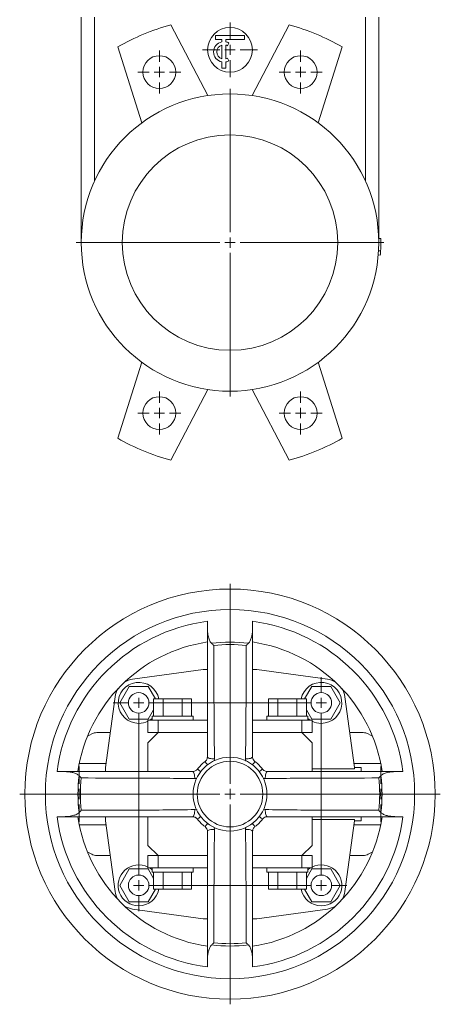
# Model space of a CAD drawing. Header units: millimetres. Extents: x -228 to 418, y -5 to 1363.
# Tile 1 of 5: x -228 to -23, y -5 to 475. Entities that reach past the tile are written whole.
import ezdxf

# ---------------------------------------------------------------- set-up
doc = ezdxf.new("R2010")
doc.units = ezdxf.units.MM

# ---------------------------------------------------------------- blocks, each defined once
blk = doc.blocks.new('SW_CENTERMARKSYMBOL_0')
at = {"color": 0, "linetype": 'Continuous', "lineweight": 0}
for p, q in [((0, 5), (0, 75)), ((-5, 0), (-75, 0)), ((0, 0), (-2.5, 0)), ((0, 0), (0, 2.5)), ((0, 0), (0, -2.5)), ((0, 0), (2.5, 0)), ((5, 0), (75, 0)), ((0, -5), (0, -75))]:
    blk.add_line(p, q, dxfattribs=at)
blk = doc.blocks.new('SW_CENTERMARKSYMBOL_1')
at = {"color": 0, "linetype": 'Continuous', "lineweight": 0}
for p, q in [((0, 5), (0, 10.5)), ((-5, 0), (-10.5, 0)), ((0, 0), (-2.5, 0)), ((0, 0), (0, 2.5)), ((0, 0), (0, -2.5)), ((0, 0), (2.5, 0)), ((5, 0), (10.5, 0)), ((0, -5), (0, -10.5))]:
    blk.add_line(p, q, dxfattribs=at)
blk = doc.blocks.new('SW_CENTERMARKSYMBOL_2')
at = {"color": 0, "linetype": 'Continuous', "lineweight": 0}
for p, q in [((0, 5), (0, 10.5)), ((-5, 0), (-10.5, 0)), ((0, 0), (-2.5, 0)), ((0, 0), (0, 2.5)), ((0, 0), (0, -2.5)), ((0, 0), (2.5, 0)), ((5, 0), (10.5, 0)), ((0, -5), (0, -10.5))]:
    blk.add_line(p, q, dxfattribs=at)
blk = doc.blocks.new('SW_CENTERMARKSYMBOL_3')
at = {"color": 0, "linetype": 'Continuous', "lineweight": 0}
for p, q in [((0, 5), (0, 10.5)), ((-5, 0), (-10.5, 0)), ((0, 0), (-2.5, 0)), ((0, 0), (0, 2.5)), ((0, 0), (0, -2.5)), ((0, 0), (2.5, 0)), ((5, 0), (10.5, 0)), ((0, -5), (0, -10.5))]:
    blk.add_line(p, q, dxfattribs=at)
blk = doc.blocks.new('SW_CENTERMARKSYMBOL_4')
at = {"color": 0, "linetype": 'Continuous', "lineweight": 0}
for p, q in [((0, 5), (0, 10.5)), ((-5, 0), (-10.5, 0)), ((0, 0), (-2.5, 0)), ((0, 0), (0, 2.5)), ((0, 0), (0, -2.5)), ((0, 0), (2.5, 0)), ((5, 0), (10.5, 0)), ((0, -5), (0, -10.5))]:
    blk.add_line(p, q, dxfattribs=at)
blk = doc.blocks.new('SW_CENTERMARKSYMBOL_5')
at = {"color": 0, "linetype": 'Continuous', "lineweight": 0}
for p, q in [((0, 5), (0, 13.4)), ((-5, 0), (-13.4, 0)), ((0, 0), (-2.5, 0)), ((0, 0), (0, 2.5)), ((0, 0), (0, -2.5)), ((0, 0), (2.5, 0)), ((5, 0), (13.4, 0)), ((0, -5), (0, -13.4))]:
    blk.add_line(p, q, dxfattribs=at)
blk = doc.blocks.new('SW_CENTERMARKSYMBOL_17')
at = {"color": 0, "linetype": 'Continuous', "lineweight": 0}
for p, q in [((0, 5), (0, 13.5)), ((-5, 0), (-13.5, 0)), ((0, 0), (-2.5, 0)), ((0, 0), (0, 2.5)), ((0, 0), (0, -2.5)), ((0, 0), (2.5, 0)), ((5, 0), (13.5, 0)), ((0, -5), (0, -13.5))]:
    blk.add_line(p, q, dxfattribs=at)
blk = doc.blocks.new('SW_CENTERMARKSYMBOL_18')
at = {"color": 0, "linetype": 'Continuous', "lineweight": 0}
for p, q in [((0, 5), (0, 102.5)), ((-5, 0), (-102.5, 0)), ((0, 0), (-2.5, 0)), ((0, 0), (0, 2.5)), ((0, 0), (0, -2.5)), ((0, 0), (2.5, 0)), ((5, 0), (102.5, 0)), ((0, -5), (0, -102.5))]:
    blk.add_line(p, q, dxfattribs=at)
blk = doc.blocks.new('SW_CENTERMARKSYMBOL_19')
at = {"color": 0, "linetype": 'Continuous', "lineweight": 0}
for p, q in [((0, 5), (0, 13.5)), ((-5, 0), (-13.5, 0)), ((0, 0), (-2.5, 0)), ((0, 0), (0, 2.5)), ((0, 0), (0, -2.5)), ((0, 0), (2.5, 0)), ((5, 0), (13.5, 0)), ((0, -5), (0, -13.5))]:
    blk.add_line(p, q, dxfattribs=at)
blk = doc.blocks.new('SW_CENTERMARKSYMBOL_20')
at = {"color": 0, "linetype": 'Continuous', "lineweight": 0}
for p, q in [((89, 94), (89, 101.5)), ((0, 89), (0, 91.5)), ((89, 89), (89, 91.5)), ((-5, 89), (-12.5, 89)), ((0, 89), (-2.5, 89)), ((0, 89), (0, 86.5)), ((0, 89), (2.5, 89)), ((5, 89), (84, 89)), ((84, 89), (76.5, 89)), ((89, 89), (86.5, 89)), ((89, 89), (89, 86.5)), ((89, 89), (91.5, 89)), ((0, 84), (0, 76.5)), ((0, 84), (0, 5)), ((89, 84), (89, 5)), ((89, 5), (89, 12.5)), ((0, 0), (-2.5, 0)), ((0, 0), (0, 2.5)), ((0, 0), (0, -2.5)), ((0, 0), (2.5, 0)), ((5, 0), (12.5, 0)), ((5, 0), (84, 0)), ((89, 0), (86.5, 0)), ((89, 0), (89, 2.5)), ((89, 0), (89, -2.5)), ((89, 0), (91.5, 0)), ((94, 0), (101.5, 0)), ((0, -5), (0, -12.5))]:
    blk.add_line(p, q, dxfattribs=at)

msp = doc.modelspace()

# ---------------------------------------------------------------- linework, layer by layer
at = {"color": 7, "linetype": 'Continuous', "lineweight": 15}
for p, q in [((-198, 366.43), (-198, 476.43)), ((-191.5, 396.43), (-191.5, 476.43)), ((-59.5, 396.43), (-59.5, 476.43)), ((-53, 366.43), (-53, 476.43)), ((-136.37, 438.11), (-154.32, 472.59)), ((-114.63, 438.11), (-96.68, 472.59)), ((-132.5, 465.43), (-132.5, 467.43)), ((-132.5, 467.43), (-118.5, 467.43)), ((-118.5, 467.43), (-118.5, 465.43)), ((-180.19, 461.87), (-168.5, 424.8)), ((-129.5, 465.43), (-132.5, 465.43)), ((-129.5, 464.33), (-129.5, 465.43)), ((-129.5, 456.08), (-129.5, 462.78)), ((-127.5, 464.33), (-127.5, 465.43)), ((-118.5, 465.43), (-127.5, 465.43)), ((-127.5, 456.08), (-127.5, 462.78)), ((-126, 463.76), (-126.75, 462.46)), ((-70.82, 461.87), (-82.5, 424.8)), ((-126, 455.1), (-126.75, 456.4)), ((-129.5, 451.43), (-129.5, 454.53)), ((-129.5, 451.43), (-127.5, 451.43)), ((-127.5, 451.43), (-127.5, 454.53)), ((-53.03, 368.42), (-52.03, 368.45)), ((-53, 366.42), (-52, 366.42)), ((-53.25, 360.43), (-52.25, 360.34)), ((-53.11, 362.42), (-52.11, 362.37)), ((-180.19, 270.99), (-168.5, 308.06)), ((-70.82, 270.99), (-82.5, 308.06)), ((-136.37, 294.75), (-154.32, 260.27)), ((-114.63, 294.75), (-96.68, 260.27)), ((-136.5, 181.74), (-136.5, 178.82)), ((-136.5, 178.47), (-136.5, 181.74)), ((-114.5, 181.74), (-114.5, 178.47)), ((-138.5, 158.21), (-172.98, 153.49)), ((-136.5, 158.21), (-138.5, 158.21)), ((-112.5, 158.21), (-114.5, 158.21)), ((-78.02, 153.49), (-112.5, 158.21)), ((-174.62, 149.96), (-179.24, 141.96)), ((-165.38, 149.96), (-174.62, 149.96)), ((-161.86, 143.86), (-165.38, 149.96)), ((-85.62, 149.96), (-89.14, 143.86)), ((-76.38, 149.96), (-85.62, 149.96)), ((-71.76, 141.96), (-76.38, 149.96)), ((-181.53, 144.94), (-186.25, 110.46)), ((-64.75, 110.46), (-69.47, 144.94)), ((-179.24, 141.96), (-174.62, 133.96)), ((-162.74, 143.86), (-162.74, 135.46)), ((-158.12, 143.86), (-162.74, 143.86)), ((-158.12, 143.86), (-158.12, 135.46)), ((-148.88, 143.86), (-158.12, 143.86)), ((-148.88, 143.86), (-148.88, 135.46)), ((-144.26, 143.86), (-148.88, 143.86)), ((-144.26, 143.86), (-144.26, 135.46)), ((-106.74, 143.86), (-106.74, 135.46)), ((-102.12, 143.86), (-106.74, 143.86)), ((-102.12, 143.86), (-102.12, 135.46)), ((-92.88, 143.86), (-102.12, 143.86)), ((-92.88, 143.86), (-92.88, 135.46)), ((-88.26, 143.86), (-92.88, 143.86)), ((-88.26, 143.86), (-88.26, 135.46)), ((-76.38, 133.96), (-71.76, 141.96)), ((-165.38, 133.96), (-162.74, 138.54)), ((-163.5, 135.46), (-163.5, 133.46)), ((-143.5, 135.46), (-163.5, 135.46)), ((-143.5, 133.46), (-143.5, 135.46)), ((-107.5, 135.46), (-107.5, 133.46)), ((-87.5, 135.46), (-107.5, 135.46)), ((-88.26, 138.54), (-85.62, 133.96)), ((-87.5, 133.46), (-87.5, 135.46)), ((-174.62, 133.96), (-165.38, 133.96)), ((-165.5, 133.46), (-165.5, 127.46)), ((-160.5, 133.46), (-165.5, 133.46)), ((-160.5, 133.46), (-160.5, 127.46)), ((-153.5, 133.46), (-160.5, 133.46)), ((-136.5, 133.46), (-153.5, 133.46)), ((-97.5, 133.46), (-114.5, 133.46)), ((-90.5, 133.46), (-97.5, 133.46)), ((-90.5, 133.46), (-90.5, 127.46)), ((-85.5, 133.46), (-90.5, 133.46)), ((-85.62, 133.96), (-76.38, 133.96)), ((-85.5, 133.46), (-85.5, 127.46)), ((-192.88, 126.79), (-195.05, 125.53)), ((-183.92, 127.46), (-190.38, 127.46)), ((-160.5, 127.46), (-165.5, 122.46)), ((-160.5, 127.46), (-165.5, 127.46)), ((-136.5, 127.46), (-160.5, 127.46)), ((-90.5, 127.46), (-114.5, 127.46)), ((-85.5, 122.46), (-90.5, 127.46)), ((-85.5, 127.46), (-90.5, 127.46)), ((-60.63, 127.46), (-67.08, 127.46)), ((-55.96, 125.53), (-58.13, 126.79)), ((-165.5, 122.46), (-165.5, 108.46)), ((-85.5, 108.46), (-85.5, 122.46)), ((-185.98, 112.46), (-198.99, 112.46)), ((-186.25, 110.46), (-186.25, 108.46)), ((-52.02, 112.46), (-65.03, 112.46)), ((-64.75, 110.46), (-61.5, 110.46)), ((-64.75, 109.83), (-64.75, 110.46)), ((-61.5, 108.52), (-61.5, 110.46)), ((-209.79, 108.46), (-206.51, 108.46)), ((-64.75, 109.83), (-85.5, 109.83)), ((-44.49, 108.46), (-41.22, 108.46)), ((-206.51, 86.46), (-209.79, 86.46)), ((-186.25, 86.46), (-186.25, 84.46)), ((-165.5, 86.46), (-165.5, 72.46)), ((-85.5, 72.46), (-85.5, 86.46)), ((-41.22, 86.46), (-44.49, 86.46)), ((-198.99, 82.46), (-185.98, 82.46)), ((-186.25, 84.46), (-181.53, 49.98)), ((-85.5, 85.09), (-64.75, 85.09)), ((-69.47, 49.98), (-64.75, 84.46)), ((-65.03, 82.46), (-52.02, 82.46)), ((-64.75, 84.46), (-64.75, 85.09)), ((-64.75, 84.46), (-61.5, 84.46)), ((-61.5, 84.46), (-61.5, 86.32)), ((-165.5, 72.46), (-160.5, 67.46)), ((-90.5, 67.46), (-85.5, 72.46)), ((-195.05, 69.38), (-192.88, 68.13)), ((-190.38, 67.46), (-183.92, 67.46)), ((-165.5, 61.46), (-165.5, 67.46)), ((-160.5, 67.46), (-165.5, 67.46)), ((-160.5, 67.46), (-136.5, 67.46)), ((-160.5, 61.46), (-160.5, 67.46)), ((-114.5, 67.46), (-90.5, 67.46)), ((-90.5, 61.46), (-90.5, 67.46)), ((-85.5, 67.46), (-90.5, 67.46)), ((-85.5, 61.46), (-85.5, 67.46)), ((-67.08, 67.46), (-60.63, 67.46)), ((-58.13, 68.13), (-55.96, 69.38)), ((-174.62, 60.96), (-179.24, 52.96)), ((-165.38, 60.96), (-174.62, 60.96)), ((-160.5, 61.46), (-165.5, 61.46)), ((-162.74, 56.38), (-165.38, 60.96)), ((-163.5, 61.46), (-163.5, 59.46)), ((-143.5, 59.46), (-163.5, 59.46)), ((-162.74, 51.06), (-162.74, 59.46)), ((-153.5, 61.46), (-160.5, 61.46)), ((-158.12, 51.06), (-158.12, 59.46)), ((-136.5, 61.46), (-153.5, 61.46)), ((-148.88, 51.06), (-148.88, 59.46)), ((-144.26, 51.06), (-144.26, 59.46)), ((-143.5, 59.46), (-143.5, 61.46)), ((-97.5, 61.46), (-114.5, 61.46)), ((-107.5, 61.46), (-107.5, 59.46)), ((-87.5, 59.46), (-107.5, 59.46)), ((-106.74, 51.06), (-106.74, 59.46)), ((-102.12, 51.06), (-102.12, 59.46)), ((-90.5, 61.46), (-97.5, 61.46)), ((-92.88, 51.06), (-92.88, 59.46)), ((-85.5, 61.46), (-90.5, 61.46)), ((-85.62, 60.96), (-88.26, 56.38)), ((-88.26, 51.06), (-88.26, 59.46)), ((-87.5, 59.46), (-87.5, 61.46)), ((-76.38, 60.96), (-85.62, 60.96)), ((-71.76, 52.96), (-76.38, 60.96)), ((-179.24, 52.96), (-174.62, 44.96)), ((-76.38, 44.96), (-71.76, 52.96)), ((-165.38, 44.96), (-161.86, 51.06)), ((-158.12, 51.06), (-162.74, 51.06)), ((-148.88, 51.06), (-158.12, 51.06)), ((-144.26, 51.06), (-148.88, 51.06)), ((-102.12, 51.06), (-106.74, 51.06)), ((-92.88, 51.06), (-102.12, 51.06)), ((-88.26, 51.06), (-92.88, 51.06)), ((-89.14, 51.06), (-85.62, 44.96)), ((-174.62, 44.96), (-165.38, 44.96)), ((-85.62, 44.96), (-76.38, 44.96)), ((-172.98, 41.43), (-138.5, 36.71)), ((-112.5, 36.71), (-78.02, 41.43)), ((-138.5, 36.71), (-136.5, 36.71)), ((-114.5, 36.71), (-112.5, 36.71)), ((-136.5, 13.17), (-136.5, 16.45)), ((-114.5, 16.45), (-114.5, 13.17)), ((-114.5, 13.17), (-114.5, 16.1))]:
    msp.add_line(p, q, dxfattribs=at)
at = {"color": 8, "linetype": 'Continuous', "lineweight": 15}
for p, q in [((-133.19, 113.63), (-133.05, 114.66)), ((-117.96, 114.66), (-117.82, 113.56)), ((-142.71, 105), (-141.62, 105.14)), ((-109.36, 105.15), (-108.3, 105)), ((-141.58, 89.76), (-142.71, 89.91)), ((-108.3, 89.91), (-109.25, 89.79)), ((-133.05, 80.25), (-133.17, 81.22)), ((-117.8, 81.37), (-117.96, 80.25))]:
    msp.add_line(p, q, dxfattribs=at)
at = {"color": 7, "linetype": 'Continuous', "lineweight": 15, "flags": 128}
for points in [[(-164.73, 133.46), (-164.6, 133.54), (-163.5, 134.36)], [(-87.5, 134.36), (-86.41, 133.54), (-86.27, 133.46)], [(-136.5, 115.7), (-136.43, 115.48), (-136.23, 115.26), (-135.9, 115.07), (-135.46, 114.9), (-134.92, 114.78), (-134.33, 114.69), (-133.69, 114.65), (-133.05, 114.66)], [(-114.5, 115.7), (-114.57, 115.48), (-114.78, 115.26), (-115.11, 115.07), (-115.55, 114.9), (-116.08, 114.78), (-116.68, 114.69), (-117.31, 114.65), (-117.96, 114.66)], [(-143.75, 108.46), (-143.52, 108.39), (-143.31, 108.18), (-143.11, 107.85), (-142.95, 107.41), (-142.82, 106.88), (-142.74, 106.28), (-142.7, 105.64), (-142.71, 105)], [(-108.3, 105), (-108.31, 105.64), (-108.27, 106.28), (-108.18, 106.88), (-108.05, 107.41), (-107.89, 107.85), (-107.69, 108.18), (-107.48, 108.39), (-107.25, 108.46)], [(-143.75, 86.46), (-143.52, 86.53), (-143.31, 86.73), (-143.11, 87.06), (-142.95, 87.5), (-142.82, 88.04), (-142.74, 88.63), (-142.7, 89.27), (-142.71, 89.91)], [(-108.3, 89.91), (-108.31, 89.27), (-108.27, 88.63), (-108.18, 88.04), (-108.05, 87.5), (-107.89, 87.06), (-107.69, 86.73), (-107.48, 86.53), (-107.25, 86.46)], [(-133.05, 80.25), (-133.69, 80.26), (-134.33, 80.22), (-134.92, 80.14), (-135.46, 80.01), (-135.9, 79.84), (-136.23, 79.65), (-136.43, 79.43), (-136.5, 79.21)], [(-117.96, 80.25), (-117.31, 80.26), (-116.68, 80.22), (-116.08, 80.14), (-115.55, 80.01), (-115.11, 79.84), (-114.78, 79.65), (-114.57, 79.43), (-114.5, 79.21)], [(-163.5, 60.56), (-163.82, 60.82), (-164.73, 61.46)], [(-86.27, 61.46), (-87.18, 60.82), (-87.5, 60.56)]]:
    msp.add_lwpolyline(points, dxfattribs=at)
at = {"color": 8, "linetype": 'Continuous', "lineweight": 15, "flags": 128}
for points in [[(-137.68, 113.32), (-137.62, 113.25), (-137.46, 113.04), (-137.2, 112.71), (-136.87, 112.27), (-136.47, 111.75), (-136.46, 111.74)], [(-114.55, 111.74), (-114.54, 111.75), (-114.14, 112.27), (-113.8, 112.71), (-113.54, 113.04), (-113.38, 113.25), (-113.33, 113.32)], [(-141.37, 109.63), (-141.3, 109.58), (-141.09, 109.42), (-140.76, 109.16), (-140.32, 108.82), (-139.8, 108.42), (-139.78, 108.41)], [(-111.22, 108.41), (-111.21, 108.42), (-110.69, 108.82), (-110.25, 109.16), (-109.91, 109.42), (-109.71, 109.58), (-109.63, 109.63)], [(-141.37, 85.28), (-141.3, 85.34), (-141.09, 85.5), (-140.76, 85.75), (-140.32, 86.09), (-139.8, 86.49), (-139.78, 86.5)], [(-111.22, 86.5), (-111.21, 86.49), (-110.69, 86.09), (-110.25, 85.75), (-109.91, 85.5), (-109.71, 85.34), (-109.63, 85.28)], [(-137.68, 81.59), (-137.62, 81.66), (-137.46, 81.87), (-137.2, 82.2), (-136.87, 82.64), (-136.47, 83.16), (-136.46, 83.18)], [(-114.55, 83.18), (-114.54, 83.16), (-114.14, 82.64), (-113.8, 82.2), (-113.54, 81.87), (-113.38, 81.66), (-113.33, 81.59)]]:
    msp.add_lwpolyline(points, dxfattribs=at)
at = {"color": 7, "linetype": 'Continuous', "lineweight": 15}
for centre, radius in [((-125.5, 460.43), 10.9), ((-159.94, 449.58), 8), ((-91.06, 449.58), 8), ((-125.5, 366.43), 72.5), ((-125.5, 366.43), 52.5), ((-159.94, 283.28), 8), ((-91.06, 283.28), 8), ((-125.5, 97.46), 100), ((-125.5, 97.46), 90), ((-170, 141.96), 5), ((-81, 141.96), 5), ((-125.5, 97.46), 18), ((-125.5, 97.46), 16), ((-170, 52.96), 5), ((-81, 52.96), 5)]:
    msp.add_circle(centre, radius, dxfattribs=at)
for centre, radius, start, end in [((-125.5, 366.43), 110, 105.188, 119.812), ((-125.5, 366.43), 110, 60.188, 74.812), ((-128.5, 459.43), 5, 101.537, 258.463), ((-128.5, 459.43), 3.5, 106.6015, 253.3985), ((-128.5, 459.43), 5, 60, 78.463), ((-128.5, 459.43), 3.5, 60, 73.3985), ((-128.5, 459.43), 3.5, 286.6015, 300), ((-128.5, 459.43), 5, 281.537, 300), ((-125.5, 366.43), 73.5, 356.831, 359.9921), ((-125.5, 366.43), 73.5, 359.9921, 1.5727), ((-125.5, 366.43), 73.5, 355.2504, 356.831), ((-125.5, 366.43), 110, 240.188, 254.812), ((-125.5, 366.43), 110, 285.188, 299.812), ((-125.5, 97.46), 85, 97.4356, 172.5644), ((-125.5, 97.46), 85, 7.4356, 82.5644), ((-125.5, 97.46), 75, 98.4338, 171.5662), ((-125.5, 97.46), 74.09, 83.0094, 96.9906), ((-125.5, 97.46), 72.95, 83.8014, 96.1986), ((-125.5, 97.46), 75, 8.4338, 81.5662), ((-171.62, 143.58), 10, 148.1166, 172.2044), ((-170, 141.96), 10, 10.9528, 270), ((-171.62, 143.58), 10, 97.7956, 121.8834), ((-81, 141.96), 10, 270, 169.0472), ((-79.38, 143.58), 10, 58.1166, 82.2044), ((-79.38, 143.58), 10, 7.7956, 31.8834), ((-170, 141.96), 10, 270, 296.7437), ((-81, 141.96), 10, 243.2563, 270), ((-190.38, 122.46), 5, 90, 120), ((-60.63, 122.46), 5, 60, 90), ((-125.5, 97.46), 20, 127.4952, 142.5048), ((-125.5, 97.46), 20, 37.4952, 52.5048), ((-125.5, 97.46), 74.09, 173.0094, 186.9906), ((-125.5, 97.46), 74.09, 353.0094, 6.9906), ((-125.5, 97.46), 72.95, 173.8014, 186.1986), ((-125.5, 97.46), 72.95, 353.8014, 6.1986), ((-125.5, 97.46), 85, 187.4356, 262.5644), ((-125.5, 97.46), 75, 188.4338, 261.5662), ((-125.5, 97.46), 75, 278.4338, 351.5662), ((-125.5, 97.46), 85, 277.4356, 352.5644), ((-125.5, 97.46), 20, 217.4952, 232.5048), ((-125.5, 97.46), 20, 307.4952, 322.5048), ((-190.38, 72.46), 5, 240, 270), ((-60.63, 72.46), 5, 270, 300), ((-170, 52.96), 10, 63.2563, 270), ((-81, 52.96), 10, 270, 116.7437), ((-171.62, 51.33), 10, 187.7956, 211.8834), ((-170, 52.96), 10, 270, 349.0472), ((-81, 52.96), 10, 190.9528, 270), ((-79.38, 51.33), 10, 328.1166, 352.2044), ((-171.62, 51.33), 10, 238.1166, 262.2044), ((-79.38, 51.33), 10, 277.7956, 301.8834), ((-125.5, 97.46), 72.95, 263.8014, 276.1986), ((-125.5, 97.46), 74.09, 263.0094, 276.9906)]:
    msp.add_arc(centre, radius, start, end, dxfattribs=at)
for points, knots in [([(-136.5, 178.47), (-136.48, 177.64), (-136.42, 175.96), (-135.95, 173.7), (-135.34, 171.98), (-134.73, 171.25), (-134.52, 171)], [0, 0, 0, 0, 0.31612, 0.638232, 0.876735, 1, 1, 1, 1]), ([(-136.5, 115.7), (-136.5, 120.34), (-136.5, 129.62), (-136.5, 150.52), (-136.5, 166.8), (-136.5, 178.47)], [0, 0, 0, 0, 0.220571, 0.441181, 1, 1, 1, 1]), ([(-116.48, 171), (-116.17, 171.41), (-115.49, 172.31), (-114.99, 174), (-114.58, 176.07), (-114.53, 177.58), (-114.5, 178.47)], [0, 0, 0, 0, 0.195045, 0.426003, 0.663153, 1, 1, 1, 1]), ([(-114.5, 178.82), (-114.5, 179.02), (-114.5, 179.93), (-114.5, 180.95), (-114.5, 181.74)], [0, 0, 0, 0, 0.224349, 1, 1, 1, 1]), ([(-114.5, 178.47), (-114.5, 166.8), (-114.5, 150.53), (-114.5, 129.62), (-114.5, 120.34), (-114.5, 115.7)], [0, 0, 0, 0, 0.558819, 0.779401, 1, 1, 1, 1]), ([(-134.52, 171), (-134.14, 170.65), (-133.76, 170.3), (-133.38, 169.99), (-133.38, 169.98)], [0, 0, 0, 0, 0.992882, 1, 1, 1, 1]), ([(-133.38, 169.98), (-133.36, 160.77), (-133.33, 146.96), (-133.25, 128.53), (-133.11, 119.29), (-133.05, 114.66)], [0, 0, 0, 0, 0.50067, 0.750323, 1, 1, 1, 1]), ([(-117.96, 114.66), (-117.89, 119.29), (-117.75, 128.53), (-117.67, 146.96), (-117.65, 160.77), (-117.63, 169.98)], [0, 0, 0, 0, 0.249638, 0.49933, 1, 1, 1, 1]), ([(-116.48, 171), (-116.86, 170.65), (-117.24, 170.3), (-117.62, 169.99), (-117.63, 169.98)], [0, 0, 0, 0, 0.992882, 1, 1, 1, 1]), ([(-137.68, 113.32), (-137.5, 113.48), (-137.24, 113.71), (-136.9, 114.18), (-136.58, 114.83), (-136.53, 115.38), (-136.5, 115.7)], [0, 0, 0, 0, 0.233225, 0.333294, 0.604196, 1, 1, 1, 1]), ([(-114.5, 115.7), (-114.48, 115.4), (-114.43, 114.83), (-114.12, 114.21), (-113.76, 113.71), (-113.53, 113.5), (-113.33, 113.32)], [0, 0, 0, 0, 0.3662317, 0.6920044, 0.7404166, 1, 1, 1, 1]), ([(-199.04, 106.47), (-199.45, 106.79), (-200.35, 107.46), (-202.05, 107.97), (-204.12, 108.38), (-205.63, 108.43), (-206.51, 108.46)], [0, 0, 0, 0, 0.195045, 0.426003, 0.663153, 1, 1, 1, 1]), ([(-206.51, 108.46), (-194.84, 108.46), (-178.57, 108.46), (-157.67, 108.46), (-148.39, 108.46), (-143.75, 108.46)], [0, 0, 0, 0, 0.558819, 0.779401, 1, 1, 1, 1]), ([(-199.04, 106.47), (-198.7, 106.1), (-198.35, 105.72), (-198.03, 105.34), (-198.03, 105.33)], [0, 0, 0, 0, 0.992882, 1, 1, 1, 1]), ([(-141.37, 109.63), (-141.55, 109.43), (-141.76, 109.2), (-142.25, 108.84), (-142.88, 108.53), (-143.45, 108.48), (-143.75, 108.46)], [0, 0, 0, 0, 0.2595834, 0.3079956, 0.6337683, 1, 1, 1, 1]), ([(-107.25, 108.46), (-107.58, 108.48), (-108.13, 108.53), (-108.77, 108.85), (-109.25, 109.2), (-109.48, 109.45), (-109.63, 109.63)], [0, 0, 0, 0, 0.395804, 0.666706, 0.766775, 1, 1, 1, 1]), ([(-107.25, 108.46), (-102.62, 108.46), (-93.34, 108.46), (-72.43, 108.46), (-56.16, 108.46), (-44.49, 108.46)], [0, 0, 0, 0, 0.220571, 0.441181, 1, 1, 1, 1]), ([(-52.98, 105.33), (-52.97, 105.34), (-52.66, 105.72), (-52.31, 106.1), (-51.96, 106.47)], [0, 0, 0, 0, 0.007118, 1, 1, 1, 1]), ([(-44.49, 108.46), (-45.32, 108.43), (-47, 108.38), (-49.26, 107.91), (-50.98, 107.29), (-51.71, 106.68), (-51.96, 106.47)], [0, 0, 0, 0, 0.31612, 0.638232, 0.876735, 1, 1, 1, 1]), ([(-142.71, 105), (-147.33, 105.07), (-156.58, 105.21), (-175, 105.28), (-188.81, 105.31), (-198.03, 105.33)], [0, 0, 0, 0, 0.249638, 0.49933, 1, 1, 1, 1]), ([(-52.98, 105.33), (-62.19, 105.31), (-76, 105.28), (-94.42, 105.21), (-103.67, 105.07), (-108.3, 105)], [0, 0, 0, 0, 0.50067, 0.750323, 1, 1, 1, 1]), ([(-206.51, 86.46), (-205.68, 86.48), (-204, 86.54), (-201.75, 87.01), (-200.02, 87.62), (-199.29, 88.23), (-199.04, 88.44)], [0, 0, 0, 0, 0.31612, 0.638232, 0.876735, 1, 1, 1, 1]), ([(-143.75, 86.46), (-148.39, 86.46), (-157.67, 86.46), (-178.57, 86.46), (-194.84, 86.46), (-206.51, 86.46)], [0, 0, 0, 0, 0.220571, 0.441181, 1, 1, 1, 1]), ([(-199.04, 88.44), (-198.7, 88.82), (-198.35, 89.2), (-198.03, 89.58), (-198.03, 89.58)], [0, 0, 0, 0, 0.992882, 1, 1, 1, 1]), ([(-198.03, 89.58), (-188.81, 89.6), (-175, 89.63), (-156.58, 89.71), (-147.33, 89.84), (-142.71, 89.91)], [0, 0, 0, 0, 0.50067, 0.750323, 1, 1, 1, 1]), ([(-143.75, 86.46), (-143.42, 86.43), (-142.87, 86.38), (-142.23, 86.06), (-141.75, 85.72), (-141.53, 85.46), (-141.37, 85.28)], [0, 0, 0, 0, 0.395804, 0.666706, 0.766775, 1, 1, 1, 1]), ([(-109.63, 85.28), (-109.46, 85.48), (-109.25, 85.72), (-108.75, 86.08), (-108.13, 86.39), (-107.56, 86.43), (-107.25, 86.46)], [0, 0, 0, 0, 0.2595834, 0.3079956, 0.6337683, 1, 1, 1, 1]), ([(-108.3, 89.91), (-103.67, 89.84), (-94.43, 89.71), (-76, 89.63), (-62.19, 89.6), (-52.98, 89.58)], [0, 0, 0, 0, 0.249638, 0.49933, 1, 1, 1, 1]), ([(-44.49, 86.46), (-56.16, 86.46), (-72.43, 86.46), (-93.34, 86.46), (-102.61, 86.46), (-107.25, 86.46)], [0, 0, 0, 0, 0.558819, 0.779401, 1, 1, 1, 1]), ([(-52.98, 89.58), (-52.97, 89.58), (-52.66, 89.2), (-52.31, 88.82), (-51.96, 88.44)], [0, 0, 0, 0, 0.007118, 1, 1, 1, 1]), ([(-51.96, 88.44), (-51.55, 88.13), (-50.65, 87.45), (-48.96, 86.95), (-46.89, 86.54), (-45.38, 86.49), (-44.49, 86.46)], [0, 0, 0, 0, 0.195045, 0.426003, 0.663153, 1, 1, 1, 1]), ([(-137.68, 81.59), (-137.48, 81.41), (-137.24, 81.2), (-136.88, 80.71), (-136.57, 80.08), (-136.53, 79.51), (-136.5, 79.21)], [0, 0, 0, 0, 0.2595834, 0.3079956, 0.6337683, 1, 1, 1, 1]), ([(-136.5, 16.45), (-136.5, 28.11), (-136.5, 44.39), (-136.5, 65.29), (-136.5, 74.57), (-136.5, 79.21)], [0, 0, 0, 0, 0.558819, 0.779401, 1, 1, 1, 1]), ([(-133.05, 80.25), (-133.11, 75.63), (-133.25, 66.38), (-133.33, 47.96), (-133.36, 34.15), (-133.38, 24.93)], [0, 0, 0, 0, 0.249638, 0.49933, 1, 1, 1, 1]), ([(-117.63, 24.93), (-117.65, 34.15), (-117.67, 47.96), (-117.75, 66.38), (-117.89, 75.63), (-117.96, 80.25)], [0, 0, 0, 0, 0.50067, 0.750323, 1, 1, 1, 1]), ([(-114.5, 79.21), (-114.47, 79.54), (-114.43, 80.09), (-114.11, 80.73), (-113.76, 81.21), (-113.51, 81.43), (-113.33, 81.59)], [0, 0, 0, 0, 0.395804, 0.666706, 0.766775, 1, 1, 1, 1]), ([(-114.5, 79.21), (-114.5, 74.57), (-114.5, 65.29), (-114.5, 44.39), (-114.5, 28.11), (-114.5, 16.45)], [0, 0, 0, 0, 0.220571, 0.441181, 1, 1, 1, 1]), ([(-133.38, 24.93), (-133.38, 24.93), (-133.76, 24.61), (-134.14, 24.26), (-134.52, 23.92)], [0, 0, 0, 0, 0.007118, 1, 1, 1, 1]), ([(-117.63, 24.93), (-117.62, 24.93), (-117.24, 24.61), (-116.86, 24.26), (-116.48, 23.92)], [0, 0, 0, 0, 0.007118, 1, 1, 1, 1]), ([(-134.52, 23.92), (-134.83, 23.5), (-135.51, 22.61), (-136.01, 20.91), (-136.42, 18.84), (-136.47, 17.33), (-136.5, 16.45)], [0, 0, 0, 0, 0.195045, 0.426003, 0.663153, 1, 1, 1, 1]), ([(-114.5, 16.45), (-114.53, 17.28), (-114.58, 18.96), (-115.05, 21.21), (-115.66, 22.93), (-116.28, 23.67), (-116.48, 23.92)], [0, 0, 0, 0, 0.31612, 0.638232, 0.876735, 1, 1, 1, 1]), ([(-136.5, 16.1), (-136.5, 15.89), (-136.5, 14.98), (-136.5, 13.96), (-136.5, 13.17)], [0, 0, 0, 0, 0.224349, 1, 1, 1, 1])]:
    msp.add_open_spline(points, degree=3, knots=knots, dxfattribs=at)

# ---------------------------------------------------------------- block references
at = {"color": 7, "linetype": 'Continuous', "lineweight": 0}
for name, p in [('SW_CENTERMARKSYMBOL_5', (-125.5, 460.43)), ('SW_CENTERMARKSYMBOL_1', (-159.94, 449.58)), ('SW_CENTERMARKSYMBOL_2', (-91.06, 449.58)), ('SW_CENTERMARKSYMBOL_0', (-125.5, 366.43)), ('SW_CENTERMARKSYMBOL_3', (-159.94, 283.28)), ('SW_CENTERMARKSYMBOL_4', (-91.06, 283.28)), ('SW_CENTERMARKSYMBOL_18', (-125.5, 97.46)), ('SW_CENTERMARKSYMBOL_20', (-170, 52.96)), ('SW_CENTERMARKSYMBOL_17', (-199, 97.46)), ('SW_CENTERMARKSYMBOL_19', (-52, 97.46))]:
    msp.add_blockref(name, p, dxfattribs=at)

doc.saveas('drawing.dxf')
